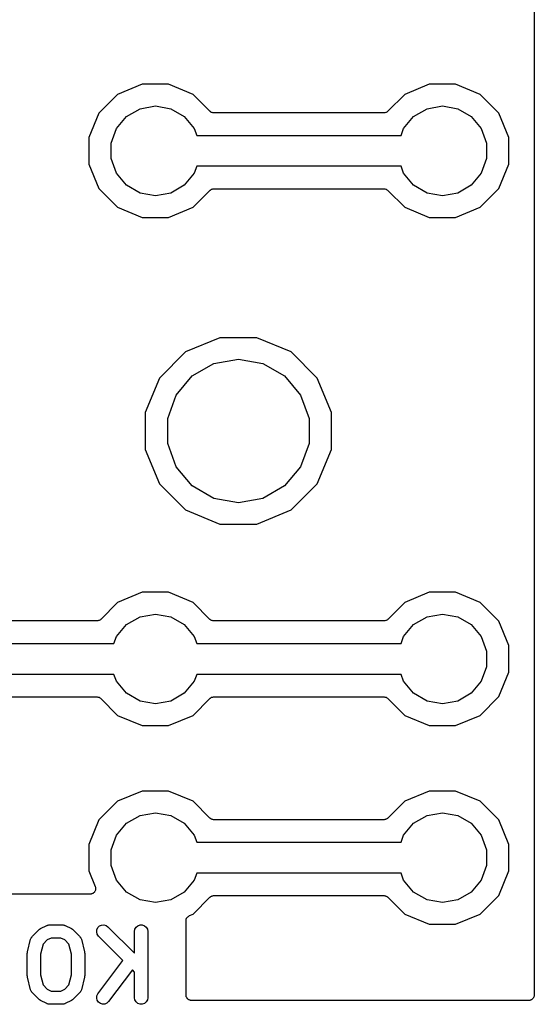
# Model space of a CAD drawing. Extents: x 66 to 115.1, y -104 to -36.7.
# Tile 3 of 10: x 103.4 to 115.1, y -103.8 to -81.5. Entities that reach past the tile are written whole.
import ezdxf

# ---------------------------------------------------------------- set-up
doc = ezdxf.new("R2010")
doc.units = 0
doc.header["$MEASUREMENT"] = 0
doc.layers.add('BLACK', color=7, linetype='CONTINUOUS')

msp = doc.modelspace()

# ---------------------------------------------------------------- linework, layer by layer
at = {"layer": 'BLACK', "linetype": 'CONTINUOUS'}
for p, q in [((115.082, -37.075), (115.082, -103.605)), ((106.2, -82.992), (105.646, -83.2216)), ((106.8, -82.992), (106.2, -82.992)), ((107.354, -83.2216), (106.8, -82.992)), ((112.7, -82.992), (112.146, -83.2216)), ((113.3, -82.992), (112.7, -82.992)), ((113.854, -83.2216), (113.3, -82.992)), ((105.646, -83.2216), (105.222, -83.6458)), ((107.737, -83.6048), (107.354, -83.2216)), ((112.146, -83.2216), (111.763, -83.6048)), ((114.278, -83.6458), (113.854, -83.2216)), ((105.847, -83.7221), (106.153, -83.5458)), ((106.153, -83.5458), (106.5, -83.4846)), ((106.5, -83.4846), (106.847, -83.5458)), ((106.847, -83.5458), (107.153, -83.7221)), ((112.347, -83.7221), (112.653, -83.5458)), ((112.653, -83.5458), (113, -83.4846)), ((113, -83.4846), (113.347, -83.5458)), ((113.347, -83.5458), (113.653, -83.7221)), ((105.222, -83.6458), (104.992, -84.2)), ((105.621, -83.9923), (105.847, -83.7221)), ((107.153, -83.7221), (107.379, -83.9923)), ((107.742, -83.608), (107.737, -83.6048)), ((107.746, -83.6123), (107.742, -83.608)), ((107.76, -83.6206), (107.746, -83.6123)), ((107.774, -83.6301), (107.76, -83.6206)), ((107.779, -83.6315), (107.774, -83.6301)), ((107.784, -83.6343), (107.779, -83.6315)), ((107.8, -83.6372), (107.784, -83.6343)), ((107.816, -83.6415), (107.8, -83.6372)), ((107.822, -83.641), (107.816, -83.6415)), ((107.827, -83.642), (107.822, -83.641)), ((111.673, -83.642), (107.827, -83.642)), ((111.678, -83.641), (111.673, -83.642)), ((111.684, -83.6415), (111.678, -83.641)), ((111.7, -83.6372), (111.684, -83.6415)), ((111.716, -83.6343), (111.7, -83.6372)), ((111.721, -83.6315), (111.716, -83.6343)), ((111.726, -83.6301), (111.721, -83.6315)), ((111.74, -83.6206), (111.726, -83.6301)), ((111.754, -83.6123), (111.74, -83.6206)), ((111.758, -83.608), (111.754, -83.6123)), ((111.763, -83.6048), (111.758, -83.608)), ((112.121, -83.9923), (112.347, -83.7221)), ((113.653, -83.7221), (113.879, -83.9923)), ((114.508, -84.2), (114.278, -83.6458)), ((105.5, -84.3237), (105.621, -83.9923)), ((107.379, -83.9923), (107.437, -84.15)), ((112.063, -84.15), (112.121, -83.9923)), ((113.879, -83.9923), (114, -84.3237)), ((104.992, -84.2), (104.992, -84.8)), ((107.437, -84.15), (112.063, -84.15)), ((114.508, -84.8), (114.508, -84.2)), ((105.5, -84.6763), (105.5, -84.3237)), ((114, -84.3237), (114, -84.6763)), ((105.621, -85.0077), (105.5, -84.6763)), ((114, -84.6763), (113.879, -85.0077)), ((104.992, -84.8), (105.222, -85.3542)), ((107.437, -84.85), (107.379, -85.0077)), ((112.063, -84.85), (107.437, -84.85)), ((112.121, -85.0077), (112.063, -84.85)), ((114.278, -85.3542), (114.508, -84.8)), ((105.847, -85.2779), (105.621, -85.0077)), ((107.379, -85.0077), (107.153, -85.2779)), ((112.347, -85.2779), (112.121, -85.0077)), ((113.879, -85.0077), (113.653, -85.2779)), ((105.222, -85.3542), (105.646, -85.7784)), ((106.153, -85.4542), (105.847, -85.2779)), ((107.153, -85.2779), (106.847, -85.4542)), ((107.784, -85.3657), (107.8, -85.3628)), ((107.8, -85.3628), (107.816, -85.3585)), ((107.816, -85.3585), (107.822, -85.359)), ((107.822, -85.359), (107.827, -85.358)), ((107.827, -85.358), (111.673, -85.358)), ((111.673, -85.358), (111.678, -85.359)), ((111.678, -85.359), (111.684, -85.3585)), ((111.684, -85.3585), (111.7, -85.3628)), ((111.7, -85.3628), (111.716, -85.3657)), ((112.653, -85.4542), (112.347, -85.2779)), ((113.653, -85.2779), (113.347, -85.4542)), ((113.854, -85.7784), (114.278, -85.3542)), ((106.5, -85.5154), (106.153, -85.4542)), ((106.847, -85.4542), (106.5, -85.5154)), ((107.354, -85.7784), (107.737, -85.3952)), ((107.737, -85.3952), (107.742, -85.392)), ((107.742, -85.392), (107.746, -85.3877)), ((107.746, -85.3877), (107.76, -85.3794)), ((107.76, -85.3794), (107.774, -85.3699)), ((107.774, -85.3699), (107.779, -85.3685)), ((107.779, -85.3685), (107.784, -85.3657)), ((111.716, -85.3657), (111.721, -85.3685)), ((111.721, -85.3685), (111.726, -85.3699)), ((111.726, -85.3699), (111.74, -85.3794)), ((111.74, -85.3794), (111.754, -85.3877)), ((111.754, -85.3877), (111.758, -85.392)), ((111.758, -85.392), (111.763, -85.3952)), ((111.763, -85.3952), (112.146, -85.7784)), ((113, -85.5154), (112.653, -85.4542)), ((113.347, -85.4542), (113, -85.5154)), ((105.646, -85.7784), (106.2, -86.008)), ((106.8, -86.008), (107.354, -85.7784)), ((112.146, -85.7784), (112.7, -86.008)), ((113.3, -86.008), (113.854, -85.7784)), ((106.2, -86.008), (106.8, -86.008)), ((112.7, -86.008), (113.3, -86.008)), ((107.961, -88.732), (107.186, -89.0529)), ((108.799, -88.732), (107.961, -88.732)), ((109.574, -89.0529), (108.799, -88.732)), ((107.186, -89.0529), (106.593, -89.6459)), ((110.167, -89.6459), (109.574, -89.0529)), ((107.336, -89.5954), (107.824, -89.3133)), ((107.824, -89.3133), (108.38, -89.2153)), ((108.38, -89.2153), (108.936, -89.3133)), ((108.936, -89.3133), (109.424, -89.5954)), ((106.973, -90.0277), (107.336, -89.5954)), ((109.424, -89.5954), (109.787, -90.0277)), ((106.593, -89.6459), (106.272, -90.4207)), ((110.488, -90.4207), (110.167, -89.6459)), ((106.78, -90.5579), (106.973, -90.0277)), ((109.787, -90.0277), (109.98, -90.5579)), ((106.272, -90.4207), (106.272, -91.2593)), ((110.488, -91.2593), (110.488, -90.4207)), ((106.78, -91.1221), (106.78, -90.5579)), ((109.98, -90.5579), (109.98, -91.1221)), ((106.973, -91.6523), (106.78, -91.1221)), ((109.98, -91.1221), (109.787, -91.6523)), ((106.272, -91.2593), (106.593, -92.0341)), ((110.167, -92.0341), (110.488, -91.2593)), ((107.336, -92.0846), (106.973, -91.6523)), ((109.787, -91.6523), (109.424, -92.0846)), ((106.593, -92.0341), (107.186, -92.6271)), ((109.574, -92.6271), (110.167, -92.0341)), ((107.824, -92.3667), (107.336, -92.0846)), ((109.424, -92.0846), (108.936, -92.3667)), ((108.38, -92.4647), (107.824, -92.3667)), ((108.936, -92.3667), (108.38, -92.4647)), ((107.186, -92.6271), (107.961, -92.948)), ((108.799, -92.948), (109.574, -92.6271)), ((107.961, -92.948), (108.799, -92.948)), ((106.2, -94.492), (105.646, -94.7216)), ((106.8, -94.492), (106.2, -94.492)), ((107.354, -94.7216), (106.8, -94.492)), ((112.7, -94.492), (112.146, -94.7216)), ((113.3, -94.492), (112.7, -94.492)), ((113.854, -94.7216), (113.3, -94.492)), ((105.646, -94.7216), (105.263, -95.1048)), ((107.737, -95.1048), (107.354, -94.7216)), ((112.146, -94.7216), (111.763, -95.1048)), ((114.278, -95.1458), (113.854, -94.7216)), ((105.173, -95.142), (99.8272, -95.142)), ((105.178, -95.141), (105.173, -95.142)), ((105.184, -95.1415), (105.178, -95.141)), ((105.2, -95.1372), (105.184, -95.1415)), ((105.216, -95.1343), (105.2, -95.1372)), ((105.221, -95.1315), (105.216, -95.1343)), ((105.226, -95.1301), (105.221, -95.1315)), ((105.24, -95.1206), (105.226, -95.1301)), ((105.254, -95.1123), (105.24, -95.1206)), ((105.258, -95.108), (105.254, -95.1123)), ((105.263, -95.1048), (105.258, -95.108)), ((105.847, -95.2221), (106.153, -95.0458)), ((106.153, -95.0458), (106.5, -94.9846)), ((106.5, -94.9846), (106.847, -95.0458)), ((106.847, -95.0458), (107.153, -95.2221)), ((107.742, -95.108), (107.737, -95.1048)), ((107.746, -95.1123), (107.742, -95.108)), ((107.76, -95.1206), (107.746, -95.1123)), ((107.774, -95.1301), (107.76, -95.1206)), ((107.779, -95.1315), (107.774, -95.1301)), ((107.784, -95.1343), (107.779, -95.1315)), ((107.8, -95.1372), (107.784, -95.1343)), ((107.816, -95.1415), (107.8, -95.1372)), ((107.822, -95.141), (107.816, -95.1415)), ((107.827, -95.142), (107.822, -95.141)), ((111.673, -95.142), (107.827, -95.142)), ((111.678, -95.141), (111.673, -95.142)), ((111.684, -95.1415), (111.678, -95.141)), ((111.7, -95.1372), (111.684, -95.1415)), ((111.716, -95.1343), (111.7, -95.1372)), ((111.721, -95.1315), (111.716, -95.1343)), ((111.726, -95.1301), (111.721, -95.1315)), ((111.74, -95.1206), (111.726, -95.1301)), ((111.754, -95.1123), (111.74, -95.1206)), ((111.758, -95.108), (111.754, -95.1123)), ((111.763, -95.1048), (111.758, -95.108)), ((112.347, -95.2221), (112.653, -95.0458)), ((112.653, -95.0458), (113, -94.9846)), ((113, -94.9846), (113.347, -95.0458)), ((113.347, -95.0458), (113.653, -95.2221)), ((114.508, -95.7), (114.278, -95.1458)), ((105.621, -95.4923), (105.847, -95.2221)), ((107.153, -95.2221), (107.379, -95.4923)), ((112.121, -95.4923), (112.347, -95.2221)), ((113.653, -95.2221), (113.879, -95.4923)), ((105.563, -95.65), (105.621, -95.4923)), ((107.379, -95.4923), (107.437, -95.65)), ((112.063, -95.65), (112.121, -95.4923)), ((113.879, -95.4923), (114, -95.8237)), ((99.4368, -95.65), (105.563, -95.65)), ((107.437, -95.65), (112.063, -95.65)), ((114, -95.8237), (114, -96.1763)), ((114.508, -96.3), (114.508, -95.7)), ((114, -96.1763), (113.879, -96.5077)), ((105.563, -96.35), (99.4368, -96.35)), ((105.621, -96.5077), (105.563, -96.35)), ((107.437, -96.35), (107.379, -96.5077)), ((112.063, -96.35), (107.437, -96.35)), ((112.121, -96.5077), (112.063, -96.35)), ((114.278, -96.8542), (114.508, -96.3)), ((105.847, -96.7779), (105.621, -96.5077)), ((107.379, -96.5077), (107.153, -96.7779)), ((112.347, -96.7779), (112.121, -96.5077)), ((113.879, -96.5077), (113.653, -96.7779)), ((99.8272, -96.858), (105.173, -96.858)), ((105.173, -96.858), (105.178, -96.859)), ((105.178, -96.859), (105.184, -96.8585)), ((105.184, -96.8585), (105.2, -96.8628)), ((105.2, -96.8628), (105.216, -96.8657)), ((105.216, -96.8657), (105.221, -96.8685)), ((105.221, -96.8685), (105.226, -96.8699)), ((105.226, -96.8699), (105.24, -96.8794)), ((105.24, -96.8794), (105.254, -96.8877)), ((105.254, -96.8877), (105.258, -96.892)), ((105.258, -96.892), (105.263, -96.8952)), ((105.263, -96.8952), (105.646, -97.2784)), ((106.153, -96.9542), (105.847, -96.7779)), ((107.153, -96.7779), (106.847, -96.9542)), ((107.354, -97.2784), (107.737, -96.8952)), ((107.737, -96.8952), (107.742, -96.892)), ((107.742, -96.892), (107.746, -96.8877)), ((107.746, -96.8877), (107.76, -96.8794)), ((107.76, -96.8794), (107.774, -96.8699)), ((107.774, -96.8699), (107.779, -96.8685)), ((107.779, -96.8685), (107.784, -96.8657)), ((107.784, -96.8657), (107.8, -96.8628)), ((107.8, -96.8628), (107.816, -96.8585)), ((107.816, -96.8585), (107.822, -96.859)), ((107.822, -96.859), (107.827, -96.858)), ((107.827, -96.858), (111.673, -96.858)), ((111.673, -96.858), (111.678, -96.859)), ((111.678, -96.859), (111.684, -96.8585)), ((111.684, -96.8585), (111.7, -96.8628)), ((111.7, -96.8628), (111.716, -96.8657)), ((111.716, -96.8657), (111.721, -96.8685)), ((111.721, -96.8685), (111.726, -96.8699)), ((111.726, -96.8699), (111.74, -96.8794)), ((111.74, -96.8794), (111.754, -96.8877)), ((111.754, -96.8877), (111.758, -96.892)), ((111.758, -96.892), (111.763, -96.8952)), ((111.763, -96.8952), (112.146, -97.2784)), ((112.653, -96.9542), (112.347, -96.7779)), ((113.653, -96.7779), (113.347, -96.9542)), ((113.854, -97.2784), (114.278, -96.8542)), ((106.5, -97.0154), (106.153, -96.9542)), ((106.847, -96.9542), (106.5, -97.0154)), ((113, -97.0154), (112.653, -96.9542)), ((113.347, -96.9542), (113, -97.0154)), ((105.646, -97.2784), (106.2, -97.508)), ((106.8, -97.508), (107.354, -97.2784)), ((112.146, -97.2784), (112.7, -97.508)), ((113.3, -97.508), (113.854, -97.2784)), ((106.2, -97.508), (106.8, -97.508)), ((112.7, -97.508), (113.3, -97.508)), ((106.2, -98.992), (105.646, -99.2216)), ((106.8, -98.992), (106.2, -98.992)), ((107.354, -99.2216), (106.8, -98.992)), ((112.7, -98.992), (112.146, -99.2216)), ((113.3, -98.992), (112.7, -98.992)), ((113.854, -99.2216), (113.3, -98.992)), ((105.646, -99.2216), (105.222, -99.6458)), ((107.737, -99.6048), (107.354, -99.2216)), ((112.146, -99.2216), (111.763, -99.6048)), ((114.278, -99.6458), (113.854, -99.2216)), ((105.847, -99.7221), (106.153, -99.5458)), ((106.153, -99.5458), (106.5, -99.4846)), ((106.5, -99.4846), (106.847, -99.5458)), ((106.847, -99.5458), (107.153, -99.7221)), ((107.742, -99.608), (107.737, -99.6048)), ((107.746, -99.6123), (107.742, -99.608)), ((107.76, -99.6206), (107.746, -99.6123)), ((107.774, -99.6301), (107.76, -99.6206)), ((111.74, -99.6206), (111.726, -99.6301)), ((111.754, -99.6123), (111.74, -99.6206)), ((111.758, -99.608), (111.754, -99.6123)), ((111.763, -99.6048), (111.758, -99.608)), ((112.347, -99.7221), (112.653, -99.5458)), ((112.653, -99.5458), (113, -99.4846)), ((113, -99.4846), (113.347, -99.5458)), ((113.347, -99.5458), (113.653, -99.7221)), ((105.222, -99.6458), (104.992, -100.2)), ((105.621, -99.9923), (105.847, -99.7221)), ((107.153, -99.7221), (107.379, -99.9923)), ((107.779, -99.6315), (107.774, -99.6301)), ((107.784, -99.6343), (107.779, -99.6315)), ((107.8, -99.6372), (107.784, -99.6343)), ((107.816, -99.6415), (107.8, -99.6372)), ((107.822, -99.641), (107.816, -99.6415)), ((107.827, -99.642), (107.822, -99.641)), ((111.673, -99.642), (107.827, -99.642)), ((111.678, -99.641), (111.673, -99.642)), ((111.684, -99.6415), (111.678, -99.641)), ((111.7, -99.6372), (111.684, -99.6415)), ((111.716, -99.6343), (111.7, -99.6372)), ((111.721, -99.6315), (111.716, -99.6343)), ((111.726, -99.6301), (111.721, -99.6315)), ((112.121, -99.9923), (112.347, -99.7221)), ((113.653, -99.7221), (113.879, -99.9923)), ((114.508, -100.2), (114.278, -99.6458)), ((105.5, -100.324), (105.621, -99.9923)), ((107.379, -99.9923), (107.437, -100.15)), ((112.063, -100.15), (112.121, -99.9923)), ((113.879, -99.9923), (114, -100.324)), ((104.992, -100.2), (104.992, -100.8)), ((107.437, -100.15), (112.063, -100.15)), ((114.508, -100.8), (114.508, -100.2)), ((105.5, -100.676), (105.5, -100.324)), ((114, -100.324), (114, -100.676)), ((105.621, -101.008), (105.5, -100.676)), ((114, -100.676), (113.879, -101.008)), ((104.992, -100.8), (105.138, -101.151)), ((107.437, -100.85), (107.379, -101.008)), ((112.063, -100.85), (107.437, -100.85)), ((112.121, -101.008), (112.063, -100.85)), ((114.278, -101.354), (114.508, -100.8)), ((105.138, -101.151), (105.141, -101.165)), ((105.141, -101.165), (105.145, -101.178)), ((105.145, -101.178), (105.145, -101.186)), ((105.145, -101.186), (105.147, -101.194)), ((105.847, -101.278), (105.621, -101.008)), ((107.379, -101.008), (107.153, -101.278)), ((112.347, -101.278), (112.121, -101.008)), ((113.879, -101.008), (113.653, -101.278)), ((105.02, -101.327), (99.9798, -101.327)), ((105.034, -101.325), (105.02, -101.327)), ((105.048, -101.324), (105.034, -101.325)), ((105.055, -101.321), (105.048, -101.324)), ((105.064, -101.319), (105.055, -101.321)), ((105.076, -101.312), (105.064, -101.319)), ((105.088, -101.307), (105.076, -101.312)), ((105.095, -101.301), (105.088, -101.307)), ((105.102, -101.297), (105.095, -101.301)), ((105.111, -101.287), (105.102, -101.297)), ((105.121, -101.277), (105.111, -101.287)), ((105.125, -101.27), (105.121, -101.277)), ((105.13, -101.263), (105.125, -101.27)), ((105.135, -101.25), (105.13, -101.263)), ((105.141, -101.238), (105.135, -101.25)), ((105.142, -101.23), (105.141, -101.238)), ((105.145, -101.222), (105.142, -101.23)), ((105.147, -101.194), (105.145, -101.208)), ((105.145, -101.208), (105.145, -101.222)), ((106.153, -101.454), (105.847, -101.278)), ((107.153, -101.278), (106.847, -101.454)), ((107.354, -101.778), (107.737, -101.395)), ((107.737, -101.395), (107.742, -101.392)), ((107.742, -101.392), (107.746, -101.388)), ((107.746, -101.388), (107.76, -101.379)), ((107.76, -101.379), (107.774, -101.37)), ((107.774, -101.37), (107.779, -101.368)), ((107.779, -101.368), (107.784, -101.366)), ((107.784, -101.366), (107.8, -101.363)), ((107.8, -101.363), (107.816, -101.358)), ((107.816, -101.358), (107.822, -101.359)), ((107.822, -101.359), (107.827, -101.358)), ((107.827, -101.358), (111.673, -101.358)), ((111.673, -101.358), (111.678, -101.359)), ((111.678, -101.359), (111.684, -101.358)), ((111.684, -101.358), (111.7, -101.363)), ((111.7, -101.363), (111.716, -101.366)), ((111.716, -101.366), (111.721, -101.368)), ((111.721, -101.368), (111.726, -101.37)), ((111.726, -101.37), (111.74, -101.379)), ((111.74, -101.379), (111.754, -101.388)), ((111.754, -101.388), (111.758, -101.392)), ((111.758, -101.392), (111.763, -101.395)), ((111.763, -101.395), (112.146, -101.778)), ((112.653, -101.454), (112.347, -101.278)), ((113.653, -101.278), (113.347, -101.454)), ((113.854, -101.778), (114.278, -101.354)), ((106.5, -101.515), (106.153, -101.454)), ((106.847, -101.454), (106.5, -101.515)), ((113, -101.515), (112.653, -101.454)), ((113.347, -101.454), (113, -101.515)), ((107.216, -101.86), (107.223, -101.848)), ((107.223, -101.848), (107.23, -101.843)), ((107.23, -101.843), (107.235, -101.836)), ((107.235, -101.836), (107.247, -101.829)), ((107.247, -101.829), (107.257, -101.82)), ((107.257, -101.82), (107.265, -101.817)), ((107.265, -101.817), (107.272, -101.812)), ((107.272, -101.812), (107.354, -101.778)), ((112.146, -101.778), (112.7, -102.008)), ((113.3, -102.008), (113.854, -101.778)), ((103.897, -102.106), (104.04, -102.034)), ((104.04, -102.034), (104.048, -102.032)), ((104.048, -102.032), (104.056, -102.028)), ((104.056, -102.028), (104.073, -102.025)), ((104.073, -102.025), (104.09, -102.02)), ((104.09, -102.02), (104.099, -102.02)), ((104.099, -102.02), (104.107, -102.019)), ((104.107, -102.019), (104.393, -102.019)), ((104.393, -102.019), (104.401, -102.02)), ((104.401, -102.02), (104.41, -102.02)), ((104.41, -102.02), (104.427, -102.025)), ((104.427, -102.025), (104.444, -102.028)), ((104.444, -102.028), (104.452, -102.032)), ((104.452, -102.032), (104.46, -102.034)), ((104.46, -102.034), (104.603, -102.106)), ((105.199, -102.083), (105.235, -102.046)), ((105.235, -102.046), (105.283, -102.024)), ((105.283, -102.024), (105.335, -102.019)), ((105.335, -102.019), (105.385, -102.033)), ((105.385, -102.033), (105.427, -102.063)), ((105.427, -102.063), (106.029, -102.664)), ((106.038, -102.117), (106.064, -102.072)), ((106.064, -102.072), (106.104, -102.039)), ((106.104, -102.039), (106.153, -102.021)), ((106.153, -102.021), (106.205, -102.021)), ((106.205, -102.021), (106.254, -102.039)), ((106.254, -102.039), (106.293, -102.072)), ((106.293, -102.072), (106.32, -102.117)), ((107.194, -101.93), (107.195, -101.922)), ((107.194, -103.605), (107.194, -101.93)), ((107.195, -101.913), (107.199, -101.9)), ((107.195, -101.922), (107.195, -101.913)), ((107.199, -101.9), (107.201, -101.886)), ((107.201, -101.886), (107.206, -101.879)), ((107.206, -101.879), (107.208, -101.871)), ((107.208, -101.871), (107.216, -101.86)), ((112.7, -102.008), (113.3, -102.008)), ((103.692, -102.31), (103.697, -102.299)), ((103.697, -102.299), (103.707, -102.289)), ((103.707, -102.289), (103.715, -102.277)), ((103.715, -102.277), (103.858, -102.134)), ((103.858, -102.134), (103.878, -102.12)), ((103.878, -102.12), (103.897, -102.106)), ((104.603, -102.106), (104.622, -102.12)), ((104.622, -102.12), (104.642, -102.134)), ((104.642, -102.134), (104.785, -102.277)), ((104.785, -102.277), (104.793, -102.289)), ((104.793, -102.289), (104.803, -102.299)), ((104.803, -102.299), (104.808, -102.31)), ((105.172, -102.182), (105.177, -102.13)), ((105.185, -102.232), (105.172, -102.182)), ((105.177, -102.13), (105.199, -102.083)), ((105.215, -102.275), (105.185, -102.232)), ((105.766, -102.826), (105.215, -102.275)), ((106.029, -102.169), (106.038, -102.117)), ((106.029, -102.664), (106.029, -102.169)), ((106.32, -102.117), (106.329, -102.169)), ((106.329, -102.169), (106.329, -103.669)), ((103.604, -102.632), (103.676, -102.346)), ((103.676, -102.346), (103.682, -102.333)), ((103.682, -102.333), (103.685, -102.319)), ((103.685, -102.319), (103.692, -102.31)), ((103.957, -102.46), (103.9, -102.687)), ((104.053, -102.363), (103.957, -102.46)), ((104.143, -102.319), (104.053, -102.363)), ((104.357, -102.319), (104.143, -102.319)), ((104.447, -102.363), (104.357, -102.319)), ((104.543, -102.46), (104.447, -102.363)), ((104.6, -102.687), (104.543, -102.46)), ((104.808, -102.31), (104.815, -102.319)), ((104.815, -102.319), (104.818, -102.333)), ((104.818, -102.333), (104.824, -102.346)), ((104.824, -102.346), (104.896, -102.632)), ((103.6, -102.669), (103.603, -102.65)), ((103.6, -103.169), (103.6, -102.669)), ((103.603, -102.65), (103.604, -102.632)), ((103.9, -102.687), (103.9, -103.15)), ((104.6, -103.15), (104.6, -102.687)), ((104.896, -102.632), (104.897, -102.65)), ((104.897, -102.65), (104.9, -102.669)), ((104.9, -102.669), (104.9, -103.169)), ((105.201, -103.579), (105.766, -102.826)), ((103.603, -103.187), (103.6, -103.169)), ((103.604, -103.205), (103.603, -103.187)), ((103.9, -103.15), (103.957, -103.378)), ((104.543, -103.378), (104.6, -103.15)), ((104.897, -103.187), (104.896, -103.205)), ((104.9, -103.169), (104.897, -103.187)), ((105.981, -103.04), (105.441, -103.759)), ((106.029, -103.088), (105.981, -103.04)), ((106.029, -103.669), (106.029, -103.088)), ((103.676, -103.491), (103.604, -103.205)), ((103.957, -103.378), (104.053, -103.474)), ((104.447, -103.474), (104.543, -103.378)), ((104.896, -103.205), (104.824, -103.491)), ((103.682, -103.504), (103.676, -103.491)), ((103.685, -103.518), (103.682, -103.504)), ((103.692, -103.527), (103.685, -103.518)), ((103.697, -103.538), (103.692, -103.527)), ((103.707, -103.549), (103.697, -103.538)), ((103.715, -103.56), (103.707, -103.549)), ((103.858, -103.703), (103.715, -103.56)), ((104.053, -103.474), (104.143, -103.519)), ((104.143, -103.519), (104.357, -103.519)), ((104.357, -103.519), (104.447, -103.474)), ((104.785, -103.56), (104.642, -103.703)), ((104.793, -103.549), (104.785, -103.56)), ((104.803, -103.538), (104.793, -103.549)), ((104.808, -103.527), (104.803, -103.538)), ((104.815, -103.518), (104.808, -103.527)), ((104.818, -103.504), (104.815, -103.518)), ((104.824, -103.491), (104.818, -103.504)), ((105.172, -103.677), (105.178, -103.625)), ((105.178, -103.625), (105.201, -103.579)), ((107.196, -103.616), (107.194, -103.605)), ((107.196, -103.627), (107.196, -103.616)), ((107.199, -103.637), (107.196, -103.627)), ((107.201, -103.648), (107.199, -103.637)), ((115.076, -103.637), (115.074, -103.648)), ((115.08, -103.627), (115.076, -103.637)), ((115.082, -103.605), (115.08, -103.616)), ((115.08, -103.616), (115.08, -103.627)), ((103.878, -103.717), (103.858, -103.703)), ((103.897, -103.731), (103.878, -103.717)), ((104.04, -103.803), (103.897, -103.731)), ((104.048, -103.805), (104.04, -103.803)), ((104.056, -103.81), (104.048, -103.805)), ((104.073, -103.813), (104.056, -103.81)), ((104.09, -103.818), (104.073, -103.813)), ((104.099, -103.817), (104.09, -103.818)), ((104.107, -103.819), (104.099, -103.817)), ((104.393, -103.819), (104.107, -103.819)), ((104.401, -103.817), (104.393, -103.819)), ((104.41, -103.818), (104.401, -103.817)), ((104.427, -103.813), (104.41, -103.818)), ((104.444, -103.81), (104.427, -103.813)), ((104.452, -103.805), (104.444, -103.81)), ((104.46, -103.803), (104.452, -103.805)), ((104.603, -103.731), (104.46, -103.803)), ((104.622, -103.717), (104.603, -103.731)), ((104.642, -103.703), (104.622, -103.717)), ((105.183, -103.727), (105.172, -103.677)), ((105.212, -103.771), (105.183, -103.727)), ((105.254, -103.802), (105.212, -103.771)), ((105.303, -103.817), (105.254, -103.802)), ((105.356, -103.815), (105.303, -103.817)), ((105.403, -103.794), (105.356, -103.815)), ((105.441, -103.759), (105.403, -103.794)), ((106.038, -103.72), (106.029, -103.669)), ((106.064, -103.765), (106.038, -103.72)), ((106.104, -103.798), (106.064, -103.765)), ((106.153, -103.816), (106.104, -103.798)), ((106.205, -103.816), (106.153, -103.816)), ((106.254, -103.798), (106.205, -103.816)), ((106.293, -103.765), (106.254, -103.798)), ((106.32, -103.72), (106.293, -103.765)), ((106.329, -103.669), (106.32, -103.72)), ((107.207, -103.658), (107.201, -103.648)), ((107.211, -103.668), (107.207, -103.658)), ((107.218, -103.677), (107.211, -103.668)), ((107.223, -103.687), (107.218, -103.677)), ((107.232, -103.694), (107.223, -103.687)), ((107.239, -103.702), (107.232, -103.694)), ((107.249, -103.708), (107.239, -103.702)), ((107.257, -103.715), (107.249, -103.708)), ((107.268, -103.719), (107.257, -103.715)), ((107.277, -103.724), (107.268, -103.719)), ((107.288, -103.726), (107.277, -103.724)), ((107.299, -103.73), (107.288, -103.726)), ((107.31, -103.73), (107.299, -103.73)), ((107.321, -103.732), (107.31, -103.73)), ((114.955, -103.732), (107.321, -103.732)), ((114.966, -103.73), (114.955, -103.732)), ((114.977, -103.73), (114.966, -103.73)), ((114.987, -103.726), (114.977, -103.73)), ((114.998, -103.724), (114.987, -103.726)), ((115.008, -103.719), (114.998, -103.724)), ((115.019, -103.715), (115.008, -103.719)), ((115.027, -103.708), (115.019, -103.715)), ((115.037, -103.702), (115.027, -103.708)), ((115.044, -103.694), (115.037, -103.702)), ((115.052, -103.687), (115.044, -103.694)), ((115.058, -103.677), (115.052, -103.687)), ((115.065, -103.668), (115.058, -103.677)), ((115.069, -103.658), (115.065, -103.668)), ((115.074, -103.648), (115.069, -103.658))]:
    msp.add_line(p, q, dxfattribs=at)

doc.saveas('drawing.dxf')
